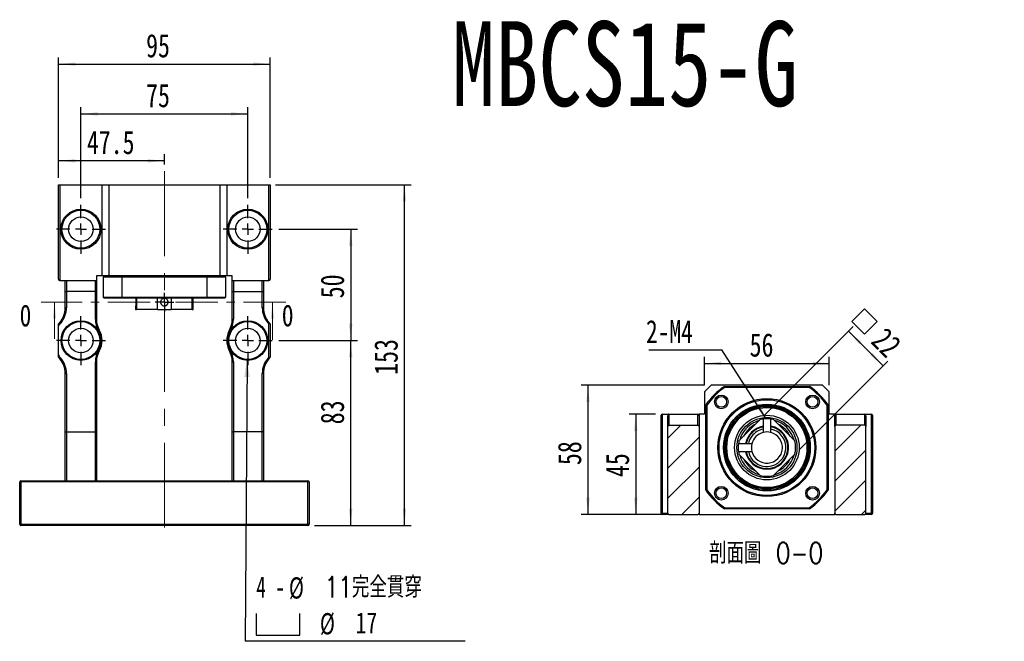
# Model space of a CAD drawing. Header units: millimetres. Extents: x 34 to 283, y 19 to 198.
# Tile 2 of 5: x 38 to 186, y 105 to 198. Entities that reach past the tile are written whole.
import ezdxf

# ---------------------------------------------------------------- set-up
doc = ezdxf.new("R2010")
doc.units = ezdxf.units.MM
doc.linetypes.add('CENTER', pattern=[10.16, 6.35, -1.27, 1.27, -1.27])
doc.linetypes.add('CENTERX2', pattern=[20.32, 12.7, -2.54, 2.54, -2.54])
doc.layers.add('FORMAT', color=7, linetype='Continuous')
doc.styles.add('SLDTEXTSTYLE0', font='TXT', dxfattribs={"width": 0.75})
doc.styles.add('SLDTEXTSTYLE1', font='TXT', dxfattribs={"width": 0.75, "bigfont": 'bigfont'})
doc.styles.add('SLDTEXTSTYLE3', font='TXT', dxfattribs={"width": 0.7})
doc.styles.add('SLDTEXTSTYLE4', font='TXT', dxfattribs={"width": 0.666667})
doc.dimstyles.new('SLDDIMSTYLE2', dxfattribs={"dimtxt": 0.18, "dimasz": 2.5, "dimexe": 0, "dimexo": 0.0625, "dimgap": 0, "dimtad": 0, "dimtih": 1, "dimtoh": 1, "dimdec": 0, "dimrnd": 1e-09, "dimzin": 0, "dimdsep": 46, "dimtxsty": 'Standard', "dimsah": 1, "dimcen": 0.09, "dimadec": 0, "dimazin": 0, "dimtfac": 2.5, "dimtdec": 0, "dimtofl": 0, "dimtmove": 0, "dimatfit": 3, "dimfxl": 0, "dimfrac": 2, "dimtolj": 1, "dimtzin": 0, "dimarcsym": 0})
doc.dimstyles.new('SLDDIMSTYLE3', dxfattribs={"dimtxt": 3.5, "dimasz": 2.5, "dimexe": 0, "dimexo": 0.0625, "dimgap": 0.875, "dimtad": 1, "dimlfac": 3, "dimrnd": 1e-09, "dimzin": 12, "dimdsep": 46, "dimtxsty": 'SLDTEXTSTYLE0', "dimsah": 1, "dimcen": 0.09, "dimadec": 0, "dimazin": 3, "dimtfac": 1, "dimtofl": 0, "dimtmove": 0, "dimatfit": 3, "dimfxl": 0, "dimfrac": 2, "dimtolj": 1, "dimtzin": 12, "dimarcsym": 0})
doc.dimstyles.new('SLDDIMSTYLE4', dxfattribs={"dimtxt": 3.5, "dimasz": 2.5, "dimexe": 0, "dimexo": 0.0625, "dimgap": 0.875, "dimtad": 1, "dimdec": 1, "dimlfac": 3, "dimrnd": 1e-09, "dimzin": 12, "dimdsep": 46, "dimtxsty": 'SLDTEXTSTYLE0', "dimsah": 1, "dimcen": 0.09, "dimadec": 0, "dimazin": 3, "dimtfac": 1, "dimtdec": 1, "dimtofl": 0, "dimtmove": 0, "dimatfit": 3, "dimfxl": 0, "dimfrac": 2, "dimtolj": 1, "dimtzin": 12, "dimarcsym": 0})

# ---------------------------------------------------------------- blocks, each defined once
blk = doc.blocks.new('_D_1')
at = {"layer": 'FORMAT', "color": 7}
for p, q in [((77.02, 149.9), (88.77, 149.9)), ((87.77, 122.23), (87.77, 149.9)), ((82.36, 122.23), (88.77, 122.23))]:
    blk.add_line(p, q, dxfattribs=at)
for points in [[(87.77, 149.9), (87.52, 147.4), (88.02, 147.4)], [(87.77, 122.23), (88.02, 124.73), (87.52, 124.73)]]:
    blk.add_solid(points, dxfattribs=at)
at = {"layer": 'FORMAT', "color": 7, "insert": (83.26, 137.36), "char_height": 3.5, "attachment_point": 1, "rotation": 90, "style": 'SLDTEXTSTYLE0'}
blk.add_mtext('83', dxfattribs=at)
blk = doc.blocks.new('_D_2')
at = {"layer": 'FORMAT', "color": 7}
for p, q in [((77.02, 166.56), (88.77, 166.56)), ((87.77, 166.56), (87.77, 149.9)), ((77.02, 149.9), (88.77, 149.9))]:
    blk.add_line(p, q, dxfattribs=at)
for points in [[(87.77, 166.56), (87.52, 164.06), (88.02, 164.06)], [(87.77, 149.9), (88.02, 152.4), (87.52, 152.4)]]:
    blk.add_solid(points, dxfattribs=at)
at = {"layer": 'FORMAT', "color": 7, "insert": (83.26, 156.22), "char_height": 3.5, "attachment_point": 1, "rotation": 90, "style": 'SLDTEXTSTYLE0'}
blk.add_mtext('50', dxfattribs=at)
blk = doc.blocks.new('_D_3')
at = {"layer": 'FORMAT', "color": 7}
for p, q in [((76.52, 173.23), (96.81, 173.23)), ((95.81, 122.23), (95.81, 173.23)), ((82.36, 122.23), (96.81, 122.23))]:
    blk.add_line(p, q, dxfattribs=at)
for points in [[(95.81, 173.23), (95.56, 170.73), (96.06, 170.73)], [(95.81, 122.23), (96.06, 124.73), (95.56, 124.73)]]:
    blk.add_solid(points, dxfattribs=at)
at = {"layer": 'FORMAT', "color": 7, "insert": (91.3, 144.76), "char_height": 3.5, "attachment_point": 1, "rotation": 90, "style": 'SLDTEXTSTYLE0'}
blk.add_mtext('153', dxfattribs=at)
blk = doc.blocks.new('_D_4')
at = {"layer": 'FORMAT', "color": 7}
for p, q in [((44.02, 174.23), (44.02, 177.8)), ((59.86, 176.23), (59.86, 177.8)), ((59.86, 176.8), (44.02, 176.8))]:
    blk.add_line(p, q, dxfattribs=at)
for points in [[(44.02, 176.8), (46.52, 176.55), (46.52, 177.05)], [(59.86, 176.8), (57.36, 177.05), (57.36, 176.55)]]:
    blk.add_solid(points, dxfattribs=at)
at = {"layer": 'FORMAT', "color": 7, "insert": (48.25, 181.31), "char_height": 3.5, "attachment_point": 1, "style": 'SLDTEXTSTYLE0'}
blk.add_mtext('47.5', dxfattribs=at)
blk = doc.blocks.new('_D_5')
at = {"layer": 'FORMAT', "color": 7}
for p, q in [((47.36, 171.23), (47.36, 184.82)), ((72.36, 171.23), (72.36, 184.82)), ((47.36, 183.82), (72.36, 183.82))]:
    blk.add_line(p, q, dxfattribs=at)
for points in [[(47.36, 183.82), (49.86, 183.57), (49.86, 184.07)], [(72.36, 183.82), (69.86, 184.07), (69.86, 183.57)]]:
    blk.add_solid(points, dxfattribs=at)
at = {"layer": 'FORMAT', "color": 7, "insert": (57.12, 188.33), "char_height": 3.5, "attachment_point": 1, "style": 'SLDTEXTSTYLE0'}
blk.add_mtext('75', dxfattribs=at)
blk = doc.blocks.new('_D_6')
at = {"layer": 'FORMAT', "color": 7}
for p, q in [((44.02, 174.23), (44.02, 192.28)), ((75.69, 174.23), (75.69, 192.28)), ((44.02, 191.28), (75.69, 191.28))]:
    blk.add_line(p, q, dxfattribs=at)
for points in [[(44.02, 191.28), (46.52, 191.03), (46.52, 191.53)], [(75.69, 191.28), (73.19, 191.53), (73.19, 191.03)]]:
    blk.add_solid(points, dxfattribs=at)
at = {"layer": 'FORMAT', "color": 7, "insert": (57.12, 195.79), "char_height": 3.5, "attachment_point": 1, "style": 'SLDTEXTSTYLE0'}
blk.add_mtext('95', dxfattribs=at)
blk = doc.blocks.new('SW_SYMBOL_HOLE_SPOT')
at = {"layer": 'FORMAT', "color": 0}
for p, q in [((0, 875), (0, 75)), ((1600, 75), (1600, 875)), ((0, 75), (1600, 75))]:
    blk.add_line(p, q, dxfattribs=at)
blk = doc.blocks.new('SW_NOTE_1')
at = {"layer": 'FORMAT', "color": 0}
blk.add_line((32.94, 0), (0, 0), dxfattribs=at)
at = {"layer": 'FORMAT', "color": 0, "xscale": 0.004092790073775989, "yscale": 0.004092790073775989, "zscale": 0.004092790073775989}
blk.add_blockref('SW_SYMBOL_HOLE_SPOT', (1.64, 0.59), dxfattribs=at)
at = {"layer": 'FORMAT', "color": 0, "char_height": 3.175, "attachment_point": 1}
for s, insert, style in [('4 -', (1.67, 9.71), 'SLDTEXTSTYLE4'), ('%%c', (6.57, 9.58), 'SLDTEXTSTYLE3'), ('11\\M+18AAE\\M+19153\\M+18AD1\\M+190FA', (11.92, 9.71), 'SLDTEXTSTYLE1'), ('%%c', (11.21, 4.22), 'SLDTEXTSTYLE3'), ('17', (16.56, 4.35), 'SLDTEXTSTYLE0')]:
    blk.add_mtext(s, dxfattribs=dict(at, insert=insert, style=style))
blk = doc.blocks.new('SW_CENTERMARKSYMBOL_1')
at = {"layer": 'FORMAT', "color": 0}
for p, q in [((0, 1.67), (0, 3.67)), ((-1.67, 0), (-3.67, 0)), ((0, 0), (-0.83, 0)), ((0, 0), (0, 0.83)), ((0, 0), (0, -0.83)), ((0, 0), (0.83, 0)), ((1.67, 0), (3.67, 0)), ((0, -1.67), (0, -3.67))]:
    blk.add_line(p, q, dxfattribs=at)
blk = doc.blocks.new('SW_CENTERMARKSYMBOL_2')
at = {"layer": 'FORMAT', "color": 0}
for p, q in [((0, 1.67), (0, 3.67)), ((-1.67, 0), (-3.67, 0)), ((0, 0), (-0.83, 0)), ((0, 0), (0, 0.83)), ((0, 0), (0, -0.83)), ((0, 0), (0.83, 0)), ((1.67, 0), (3.67, 0)), ((0, -1.67), (0, -3.67))]:
    blk.add_line(p, q, dxfattribs=at)
blk = doc.blocks.new('SW_CENTERMARKSYMBOL_3')
at = {"layer": 'FORMAT', "color": 0}
for p, q in [((0, 1.67), (0, 3.67)), ((-1.67, 0), (-3.67, 0)), ((0, 0), (-0.83, 0)), ((0, 0), (0, 0.83)), ((0, 0), (0, -0.83)), ((0, 0), (0.83, 0)), ((1.67, 0), (3.67, 0)), ((0, -1.67), (0, -3.67))]:
    blk.add_line(p, q, dxfattribs=at)
blk = doc.blocks.new('SW_CENTERMARKSYMBOL_4')
at = {"layer": 'FORMAT', "color": 0}
for p, q in [((0, 1.67), (0, 3.67)), ((-1.67, 0), (-3.67, 0)), ((0, 0), (-0.83, 0)), ((0, 0), (0, 0.83)), ((0, 0), (0, -0.83)), ((0, 0), (0.83, 0)), ((1.67, 0), (3.67, 0)), ((0, -1.67), (0, -3.67))]:
    blk.add_line(p, q, dxfattribs=at)
blk = doc.blocks.new('SW_CENTERMARKSYMBOL_5')
at = {"layer": 'FORMAT', "color": 0}
for p, q in [((-0.83, 0), (-1.4, 0)), ((0, 0), (-0.83, 0)), ((0, 0.83), (0, 1.4)), ((0, 0), (0, 0.83)), ((0, 0), (0, -0.83)), ((0, 0), (0.83, 0)), ((0.83, 0), (1.4, 0)), ((0, -0.83), (0, -1.4))]:
    blk.add_line(p, q, dxfattribs=at)
blk = doc.blocks.new('_D_15')
at = {"layer": 'FORMAT', "color": 7}
for p, q in [((133.43, 138.88), (129.46, 138.88)), ((130.46, 138.88), (130.46, 123.88)), ((134.43, 123.88), (129.46, 123.88))]:
    blk.add_line(p, q, dxfattribs=at)
for points in [[(130.46, 138.88), (130.21, 136.38), (130.71, 136.38)], [(130.46, 123.88), (130.71, 126.38), (130.21, 126.38)]]:
    blk.add_solid(points, dxfattribs=at)
at = {"layer": 'FORMAT', "color": 7, "insert": (125.95, 129.46), "char_height": 3.5, "attachment_point": 1, "rotation": 90, "style": 'SLDTEXTSTYLE0'}
blk.add_mtext('45', dxfattribs=at)
blk = doc.blocks.new('_D_16')
at = {"layer": 'FORMAT', "color": 7}
for p, q in [((140.77, 143.21), (122.3, 143.21)), ((123.3, 143.21), (123.3, 123.88)), ((134.43, 123.88), (122.3, 123.88))]:
    blk.add_line(p, q, dxfattribs=at)
for points in [[(123.3, 143.21), (123.05, 140.71), (123.55, 140.71)], [(123.3, 123.88), (123.55, 126.38), (123.05, 126.38)]]:
    blk.add_solid(points, dxfattribs=at)
at = {"layer": 'FORMAT', "color": 7, "insert": (118.79, 131.25), "char_height": 3.5, "attachment_point": 1, "rotation": 90, "style": 'SLDTEXTSTYLE0'}
blk.add_mtext('58', dxfattribs=at)
blk = doc.blocks.new('_D_17')
at = {"layer": 'FORMAT', "color": 7}
for p, q in [((140.77, 143.21), (140.77, 147.48)), ((159.43, 143.21), (159.43, 147.48)), ((140.77, 146.48), (159.43, 146.48))]:
    blk.add_line(p, q, dxfattribs=at)
for points in [[(140.77, 146.48), (143.27, 146.23), (143.27, 146.73)], [(159.43, 146.48), (156.93, 146.73), (156.93, 146.23)]]:
    blk.add_solid(points, dxfattribs=at)
at = {"layer": 'FORMAT', "color": 7, "insert": (147.51, 150.99), "char_height": 3.5, "attachment_point": 1, "style": 'SLDTEXTSTYLE0'}
blk.add_mtext('56', dxfattribs=at)
blk = doc.blocks.new('SW_SYMBOL_MOD_BOX')
at = {"layer": 'FORMAT', "color": 0}
for p, q in [((200, 200), (200, 800)), ((200, 800), (800, 800)), ((800, 800), (800, 200)), ((200, 200), (800, 200))]:
    blk.add_line(p, q, dxfattribs=at)
blk = doc.blocks.new('_D_18')
at = {"layer": 'FORMAT', "color": 7}
for p, q in [((149.8, 138.76), (163.03, 151.99)), ((162.33, 151.29), (167.51, 146.1)), ((154.99, 133.58), (168.22, 146.81))]:
    blk.add_line(p, q, dxfattribs=at)
for points in [[(162.33, 151.29), (163.92, 149.34), (164.27, 149.7)], [(167.51, 146.1), (165.92, 148.05), (165.57, 147.69)]]:
    blk.add_solid(points, dxfattribs=at)
at = {"layer": 'FORMAT', "color": 7, "xscale": 0.004470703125, "yscale": 0.004470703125, "zscale": 0.004470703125, "rotation": 315.0000000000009}
blk.add_blockref('SW_SYMBOL_MOD_BOX', (161.56, 152.74), dxfattribs=at)
at = {"layer": 'FORMAT', "color": 7, "insert": (167.98, 152.09), "char_height": 3.5, "attachment_point": 1, "rotation": 315, "style": 'SLDTEXTSTYLE0'}
blk.add_mtext('22', dxfattribs=at)
blk = doc.blocks.new('SW_NOTE_2')
at = {"layer": 'FORMAT', "color": 0}
blk.add_line((-10.95, 0), (0, 0), dxfattribs=at)
at = {"layer": 'FORMAT', "color": 0, "insert": (-11.37, 4.48), "char_height": 3.44, "attachment_point": 1, "style": 'SLDTEXTSTYLE0'}
blk.add_mtext('2-M4', dxfattribs=at)

msp = doc.modelspace()

# ---------------------------------------------------------------- hatches: boundary and pattern name
at = {"layer": 'FORMAT', "linetype": 'Continuous', "lineweight": 18}
h = msp.add_hatch(dxfattribs=at)
h.set_pattern_fill('ANSI31', color=256, style=0)
edge = h.paths.add_edge_path(flags=0)
edge.add_line((139.9322, 124.0421), (139.9322, 137.0421))
edge.add_arc((139.7655, 137.0421), 0.1667, 0, 90)
edge.add_line((139.7655, 137.2088), (135.4322, 137.2088))
edge.add_arc((135.4322, 137.0421), 0.1667, 90, 180)
edge.add_line((135.2655, 137.0421), (135.2655, 124.0421))
edge.add_arc((135.4322, 124.0421), 0.1667, 180, 270)
edge.add_line((135.4322, 123.8755), (139.7655, 123.8755))
edge.add_arc((139.7655, 124.0421), 0.1667, 270, 360)
h = msp.add_hatch(dxfattribs=at)
h.set_pattern_fill('ANSI31', color=256, style=0)
edge = h.paths.add_edge_path(flags=0)
edge.add_arc((150.0988, 133.8755), 4.3, 346.491867, 373.508133)
edge.add_line((154.2799, 134.8799), (151.1032, 138.0565))
edge.add_arc((150.0988, 133.8755), 4.3, 76.491867, 82.427873)
edge.add_line((150.6655, 138.138), (150.6655, 136.1389))
edge.add_arc((150.0988, 133.8755), 2.3333, -165.945406, 75.945406, ccw=False)
edge.add_line((147.8354, 133.3088), (145.8363, 133.3088))
edge.add_arc((150.0988, 133.8755), 4.3, 187.572127, 193.508133)
edge.add_line((145.9178, 132.871), (149.0944, 129.6944))
edge.add_arc((150.0988, 133.8755), 4.3, 256.491867, 283.508133)
edge.add_line((151.1032, 129.6944), (154.2799, 132.871))
edge = h.paths.add_edge_path(flags=0)
edge.add_line((151.1032, 138.0565), (154.2799, 134.8799))
edge.add_arc((150.0988, 133.8755), 4.3, -13.508007, 13.508007, ccw=False)
edge.add_line((154.2799, 132.8711), (151.1032, 129.6944))
edge.add_arc((150.0988, 133.8755), 4.3, 256.491993, 283.508007, ccw=False)
edge.add_line((149.0944, 129.6944), (145.9178, 132.8711))
edge.add_arc((150.0988, 133.8755), 4.3, 187.572634, 193.508007, ccw=False)
edge.add_line((145.8363, 133.3088), (147.8354, 133.3088))
edge.add_arc((150.0988, 133.8755), 2.3333, 194.055233, 435.944767)
edge.add_line((150.6655, 136.1389), (150.6655, 138.138))
edge.add_arc((150.0988, 133.8755), 4.3, 76.491993, 82.427366, ccw=False)
h = msp.add_hatch(dxfattribs=at)
h.set_pattern_fill('ANSI31', color=256, style=0)
edge = h.paths.add_edge_path(flags=0)
edge.add_arc((150.0988, 133.8755), 4.3, 97.572127, 103.508133)
edge.add_line((149.0944, 138.0565), (145.9178, 134.8799))
edge.add_arc((150.0988, 133.8755), 4.3, 166.491867, 172.427873)
edge.add_line((145.8363, 134.4421), (147.8354, 134.4421))
edge.add_arc((150.0988, 133.8755), 2.3333, 104.054594, 165.945406, ccw=False)
edge.add_line((149.5322, 136.1389), (149.5322, 138.138))
edge = h.paths.add_edge_path(flags=0)
edge.add_line((145.9178, 134.8799), (149.0944, 138.0565))
edge.add_arc((150.0988, 133.8755), 4.3, 97.572634, 103.508007, ccw=False)
edge.add_line((149.5322, 138.138), (149.5322, 136.1389))
edge.add_arc((150.0988, 133.8755), 2.3333, 104.055233, 165.944767)
edge.add_line((147.8354, 134.4421), (145.8363, 134.4421))
edge.add_arc((150.0988, 133.8755), 4.3, 166.491993, 172.427366, ccw=False)
h = msp.add_hatch(dxfattribs=at)
h.set_pattern_fill('ANSI31', color=256, style=0)
edge = h.paths.add_edge_path(flags=0)
edge.add_line((164.7655, 137.2088), (160.4322, 137.2088))
edge.add_arc((160.4322, 137.0421), 0.1667, 90, 180)
edge.add_line((160.2655, 137.0421), (160.2655, 124.0421))
edge.add_arc((160.4322, 124.0421), 0.1667, 180, 270)
edge.add_line((160.4322, 123.8755), (164.7655, 123.8755))
edge.add_arc((164.7655, 124.0421), 0.1667, 270, 360)
edge.add_line((164.9322, 124.0421), (164.9322, 137.0421))
edge.add_arc((164.7655, 137.0421), 0.1667, 0, 90)

# ---------------------------------------------------------------- linework, layer by layer
at = {"color": 7, "linetype": 'Continuous', "lineweight": 25}
for p, q in [((44.0231, 159.0638), (44.0231, 173.2304)), ((44.0231, 173.2304), (44.1898, 173.2304)), ((44.1898, 173.2304), (44.1898, 158.8971)), ((44.1898, 173.2304), (50.5231, 173.2304)), ((50.5231, 159.5638), (50.5231, 173.2304)), ((50.5231, 173.2304), (51.5231, 173.2304)), ((51.5231, 173.2304), (51.5231, 159.5638)), ((51.5231, 173.2304), (68.1898, 173.2304)), ((68.1898, 159.5638), (68.1898, 173.2304)), ((68.1898, 173.2304), (69.1898, 173.2304)), ((69.1898, 173.2304), (69.1898, 159.5638)), ((69.1898, 173.2304), (75.5231, 173.2304)), ((75.5231, 158.8971), (75.5231, 173.2304)), ((75.5231, 173.2304), (75.6898, 173.2304)), ((75.6898, 173.2304), (75.6898, 159.0638)), ((49.6898, 159.5638), (49.6898, 158.8971)), ((50.5231, 159.5638), (49.6898, 159.5638)), ((51.5231, 159.5638), (50.5231, 159.5638)), ((53.4794, 159.3971), (50.6898, 159.3971)), ((50.6898, 159.3971), (50.6898, 156.3971)), ((68.1898, 159.5638), (51.5231, 159.5638)), ((66.2335, 159.3971), (53.4794, 159.3971)), ((53.4794, 159.3971), (53.4794, 156.3971)), ((66.2335, 159.3971), (66.2335, 156.3971)), ((69.0231, 159.3971), (66.2335, 159.3971)), ((69.1898, 159.5638), (68.1898, 159.5638)), ((69.0231, 159.3971), (69.0231, 156.3971)), ((70.0231, 159.5638), (69.1898, 159.5638)), ((70.0231, 158.8971), (70.0231, 159.5638)), ((44.1898, 158.8971), (45.1898, 158.8971)), ((45.0231, 157.2995), (45.0231, 158.8971)), ((45.1898, 158.8971), (49.5231, 158.8971)), ((45.1898, 158.8971), (45.1898, 157.2304)), ((49.5231, 158.8971), (49.6898, 158.8971)), ((49.5231, 157.2304), (49.5231, 158.8971)), ((49.6898, 158.8971), (49.6898, 157.2995)), ((70.0231, 158.8971), (70.1898, 158.8971)), ((70.0231, 157.2995), (70.0231, 158.8971)), ((70.1898, 158.8971), (74.5231, 158.8971)), ((70.1898, 158.8971), (70.1898, 157.2304)), ((74.5231, 158.8971), (75.5231, 158.8971)), ((74.5231, 157.2304), (74.5231, 158.8971)), ((74.6898, 158.8971), (74.6898, 157.2995)), ((45.0231, 154.8102), (45.0231, 157.2995)), ((49.5231, 157.2304), (45.1898, 157.2304)), ((45.1898, 157.2304), (45.1898, 154.8102)), ((49.5231, 153.0813), (49.5231, 157.2304)), ((49.6898, 157.2995), (49.6898, 153.0813)), ((50.6898, 156.3971), (53.4794, 156.3971)), ((53.4794, 156.3971), (66.2335, 156.3971)), ((66.2335, 156.3971), (69.0231, 156.3971)), ((70.0231, 153.0813), (70.0231, 157.2995)), ((70.1898, 157.2304), (74.5231, 157.2304)), ((70.1898, 157.2304), (70.1898, 153.0813)), ((74.5231, 154.8102), (74.5231, 157.2304)), ((74.6898, 157.2995), (74.6898, 154.8102)), ((53.5319, 156.2304), (50.8564, 156.2304)), ((66.181, 156.2304), (53.5319, 156.2304)), ((55.5564, 156.2304), (55.5564, 156.2126)), ((55.5569, 155.0841), (55.5564, 155.0808)), ((55.5564, 155.0808), (55.5564, 154.5637)), ((55.5568, 155.0833), (55.5575, 155.089)), ((55.6753, 156.2304), (55.6753, 154.5637)), ((58.852, 154.5637), (58.852, 156.2304)), ((60.8608, 156.2304), (60.8608, 154.5637)), ((64.0375, 154.5637), (64.0375, 156.2304)), ((64.1565, 154.5637), (64.1565, 156.2304)), ((68.8564, 156.2304), (66.181, 156.2304)), ((45.1898, 154.8102), (45.0231, 154.8102)), ((55.5564, 154.5637), (55.6753, 154.5637)), ((58.852, 154.5637), (55.6753, 154.5637)), ((58.852, 154.5637), (60.8608, 154.5637)), ((64.0375, 154.5637), (60.8608, 154.5637)), ((64.0375, 154.5637), (64.1565, 154.5637)), ((74.6898, 154.8102), (74.5231, 154.8102)), ((44.0231, 147.686), (44.0231, 152.1082)), ((44.2083, 152.6266), (44.3342, 152.5174)), ((49.5231, 153.0813), (49.6898, 153.0813)), ((70.0231, 153.0813), (70.1898, 153.0813)), ((75.5046, 152.6266), (75.3786, 152.5174)), ((75.5231, 147.4533), (75.5231, 152.3409)), ((75.6898, 152.3971), (75.6898, 147.3971)), ((49.9718, 151.3667), (50.1171, 151.4484)), ((69.5957, 151.4484), (69.741, 151.3667)), ((49.9718, 148.4275), (50.1171, 148.3458)), ((69.5957, 148.3458), (69.741, 148.4275)), ((44.2083, 147.1676), (44.3342, 147.2768)), ((49.5231, 136.2304), (49.5231, 146.7129)), ((49.5231, 146.7129), (49.6898, 146.7129)), ((49.6898, 146.7129), (49.6898, 136.146)), ((70.0231, 146.7129), (70.1898, 146.7129)), ((70.0231, 136.146), (70.0231, 146.7129)), ((70.1898, 146.7129), (70.1898, 136.2304)), ((75.5046, 147.1676), (75.3786, 147.2768)), ((45.0231, 144.984), (45.1898, 144.984)), ((45.0231, 136.146), (45.0231, 144.984)), ((45.1898, 144.984), (45.1898, 136.2304)), ((74.5231, 136.2304), (74.5231, 144.984)), ((74.6898, 144.984), (74.5231, 144.984)), ((74.6898, 144.984), (74.6898, 136.146)), ((141.7655, 143.2088), (140.7655, 142.2088)), ((158.4322, 143.2088), (141.7655, 143.2088)), ((143.7218, 143.0421), (156.4759, 143.0421)), ((159.4322, 142.2088), (158.4322, 143.2088)), ((140.7655, 142.2088), (140.7655, 138.8755)), ((156.4234, 142.8755), (143.7743, 142.8755)), ((159.4322, 138.8755), (159.4322, 142.2088)), ((140.9322, 127.4984), (140.9322, 140.2525)), ((141.0988, 140.2), (141.0988, 127.5509)), ((159.0988, 127.5509), (159.0988, 140.2)), ((159.2655, 140.2525), (159.2655, 127.4984)), ((134.2655, 124.0421), (134.2655, 138.7088)), ((134.4322, 138.8755), (135.4322, 138.8755)), ((134.4322, 138.8755), (134.4322, 124.0421)), ((135.2655, 137.0421), (135.2655, 138.6398)), ((135.4322, 138.8755), (135.4322, 137.2088)), ((135.4322, 138.8755), (139.7655, 138.8755)), ((139.7655, 137.2088), (139.7655, 138.8755)), ((139.7655, 138.8755), (139.9322, 138.8755)), ((139.9322, 138.8755), (139.9322, 138.6398)), ((140.7655, 138.8755), (139.9322, 138.8755)), ((139.9322, 138.6398), (139.9322, 137.0421)), ((160.2655, 138.8755), (159.4322, 138.8755)), ((160.2655, 138.8755), (160.4322, 138.8755)), ((160.2655, 138.6398), (160.2655, 138.8755)), ((160.2655, 137.0421), (160.2655, 138.6398)), ((160.4322, 138.8755), (160.4322, 137.2088)), ((160.4322, 138.8755), (164.7655, 138.8755)), ((164.7655, 137.2088), (164.7655, 138.8755)), ((164.7655, 138.8755), (165.7655, 138.8755)), ((164.9322, 138.6398), (164.9322, 137.0421)), ((165.7655, 124.0421), (165.7655, 138.8755)), ((165.9322, 138.7088), (165.9322, 124.0421)), ((135.4322, 137.2088), (139.7655, 137.2088)), ((149.0944, 138.0565), (145.9178, 134.8799)), ((149.0944, 138.0565), (145.9178, 134.8799)), ((149.5322, 138.138), (149.5322, 136.1389)), ((149.5322, 138.138), (149.5322, 136.1389)), ((150.6655, 136.1389), (150.6655, 138.138)), ((150.6655, 136.1389), (150.6655, 138.138)), ((154.2799, 134.8799), (151.1032, 138.0565)), ((154.2799, 134.8799), (151.1032, 138.0565)), ((164.7655, 137.2088), (160.4322, 137.2088)), ((45.0231, 128.8971), (45.0231, 136.146)), ((45.1898, 136.2304), (45.1898, 128.8971)), ((45.1898, 136.2304), (49.5231, 136.2304)), ((49.5231, 128.8971), (49.5231, 136.2304)), ((49.6898, 136.146), (49.6898, 128.8971)), ((70.0231, 128.8971), (70.0231, 136.146)), ((70.1898, 136.2304), (70.1898, 128.8971)), ((74.5231, 136.2304), (70.1898, 136.2304)), ((74.5231, 128.8971), (74.5231, 136.2304)), ((74.6898, 136.146), (74.6898, 128.8971)), ((135.2655, 124.0421), (135.2655, 137.0421)), ((139.9322, 137.0421), (139.9322, 124.0421)), ((160.2655, 137.0421), (160.2655, 124.0421)), ((164.9322, 124.0421), (164.9322, 137.0421)), ((147.8354, 134.4421), (145.8363, 134.4421)), ((147.8354, 134.4421), (145.8363, 134.4421)), ((145.8363, 133.3088), (147.8354, 133.3088)), ((145.8363, 133.3088), (147.8354, 133.3088)), ((145.9178, 132.8711), (149.0944, 129.6944)), ((145.9178, 132.871), (149.0944, 129.6944)), ((151.1032, 129.6944), (154.2799, 132.8711)), ((151.1032, 129.6944), (154.2799, 132.871)), ((38.1898, 122.3971), (38.1898, 128.7304)), ((38.3564, 128.7304), (38.1898, 128.7304)), ((38.3564, 128.7304), (38.3564, 128.8971)), ((38.3564, 128.8971), (81.3564, 128.8971)), ((81.3564, 128.7304), (38.3564, 128.7304)), ((38.3564, 128.7304), (38.3564, 122.3971)), ((81.3564, 128.8971), (81.3564, 128.7304)), ((81.3564, 122.3971), (81.3564, 128.7304)), ((81.5231, 128.7304), (81.3564, 128.7304)), ((81.5231, 128.7304), (81.5231, 122.3971)), ((134.4322, 124.0421), (134.2655, 124.0421)), ((134.4322, 123.8755), (134.4322, 124.0421)), ((134.4322, 124.0421), (135.2655, 124.0421)), ((135.4322, 123.8755), (134.4322, 123.8755)), ((135.4322, 123.8755), (139.7655, 123.8755)), ((139.9322, 123.8755), (139.7655, 123.8755)), ((139.9322, 124.0421), (139.9322, 123.8755)), ((139.9322, 123.8755), (160.2655, 123.8755)), ((156.4759, 124.7088), (143.7218, 124.7088)), ((143.7743, 124.8755), (156.4234, 124.8755)), ((160.2655, 123.8755), (160.2655, 124.0421)), ((160.4322, 123.8755), (160.2655, 123.8755)), ((160.4322, 123.8755), (164.7655, 123.8755)), ((165.7655, 123.8755), (164.7655, 123.8755)), ((164.9322, 124.0421), (165.7655, 124.0421)), ((165.7655, 123.8755), (165.7655, 124.0421)), ((165.9322, 124.0421), (165.7655, 124.0421)), ((38.3564, 122.3971), (38.1898, 122.3971)), ((38.3564, 122.3971), (81.3564, 122.3971)), ((38.3564, 122.2304), (38.3564, 122.3971)), ((81.5231, 122.3971), (81.3564, 122.3971)), ((81.3564, 122.3971), (81.3564, 122.2304)), ((81.3564, 122.2304), (38.3564, 122.2304))]:
    msp.add_line(p, q, dxfattribs=at)
at = {"color": 7, "linetype": 'CENTER', "lineweight": 18}
msp.add_line((78.0447, 155.6471), (41.3958, 155.6471), dxfattribs=at)
at = {"color": 7, "linetype": 'Continuous', "lineweight": 18}
for p, q in [((43.3958, 150.1471), (43.3958, 155.6471)), ((76.0447, 150.0229), (76.0447, 155.6471))]:
    msp.add_line(p, q, dxfattribs=at)
at = {"color": 7, "linetype": 'Continuous', "lineweight": 25}
for centre, radius in [((47.3564, 166.5638), 3), ((47.3564, 166.5638), 2.8333), ((47.3564, 166.5638), 1.8333), ((72.3564, 166.5638), 3), ((72.3564, 166.5638), 2.8333), ((72.3564, 166.5638), 1.8333), ((47.3564, 149.8971), 2.9667), ((47.3564, 149.8971), 2.8333), ((72.3564, 149.8971), 2.9667), ((72.3564, 149.8971), 2.8333), ((47.3564, 149.8971), 1.8333), ((72.3564, 149.8971), 1.8333), ((143.2635, 140.7108), 1.0167), ((156.9342, 140.7108), 1.0167), ((143.2635, 140.7108), 0.8), ((150.0988, 133.8755), 7.3333), ((150.0988, 133.8755), 7.1667), ((150.0988, 133.8755), 6.5), ((150.0988, 133.8755), 6.3333), ((156.9342, 140.7108), 0.8), ((150.0988, 133.8755), 6.1667), ((150.0988, 133.8755), 6), ((150.0988, 133.8755), 4.8333), ((150.0988, 133.8755), 4.5), ((143.2635, 127.0401), 1.0167), ((143.2635, 127.0401), 0.8), ((156.9342, 127.0401), 1.0167), ((156.9342, 127.0401), 0.8)]:
    msp.add_circle(centre, radius, dxfattribs=at)
for centre, radius, start, end in [((44.1898, 159.0638), 0.1667, 180, 270), ((75.5231, 159.0638), 0.1667, 270, 0), ((41.6898, 154.8102), 3.3333, 319.073937, 0), ((41.6898, 154.8102), 3.5, 319.073937, 0), ((78.0231, 154.8102), 3.5, 180, 220.926063), ((78.0231, 154.8102), 3.3333, 180, 220.926063), ((47.3564, 149.8971), 4.1667, 139.073937, 143.130102), ((47.3564, 149.8971), 4, 139.073937, 146.44269), ((53.0231, 153.0813), 3.5, 180, 209.33211), ((53.0231, 153.0813), 3.3333, 180, 209.33211), ((66.6898, 153.0813), 3.3333, 330.66789, 0), ((66.6898, 153.0813), 3.5, 330.66789, 0), ((72.3564, 149.8971), 4, 37.658462, 40.926063), ((72.3564, 149.8971), 4.1667, 36.869898, 40.926063), ((47.3564, 149.8971), 3, 330.66789, 29.33211), ((47.3564, 149.8971), 3.1667, 330.66789, 29.33211), ((72.3564, 149.8971), 3.1667, 150.66789, 209.33211), ((72.3564, 149.8971), 3, 150.66789, 209.33211), ((47.3564, 149.8971), 4, 213.55731, 220.926063), ((53.0231, 146.7129), 3.5, 150.66789, 180), ((53.0231, 146.7129), 3.3333, 150.66789, 180), ((66.6898, 146.7129), 3.3333, 0, 29.33211), ((66.6898, 146.7129), 3.5, 0, 29.33211), ((47.3564, 149.8971), 4.1667, 216.869898, 220.926063), ((41.6898, 144.984), 3.3333, 360, 40.926063), ((41.6898, 144.984), 3.5, 360, 40.926063), ((78.0231, 144.984), 3.5, 139.073937, 180), ((78.0231, 144.984), 3.3333, 139.073937, 180), ((72.3564, 149.8971), 4, 319.073937, 322.341538), ((72.3564, 149.8971), 4.1667, 319.073937, 323.130102), ((150.0988, 133.8755), 11.1667, 124.82546, 145.17454), ((150.0988, 133.8755), 11.1667, 34.82546, 55.17454), ((150.0988, 133.8755), 11, 125.096801, 144.903199), ((150.0988, 133.8755), 11, 35.096801, 54.903199), ((134.4322, 138.7088), 0.1667, 90, 180), ((165.7655, 138.7088), 0.1667, 0, 90), ((135.4322, 137.0421), 0.1667, 90, 180), ((139.7655, 137.0421), 0.1667, 0, 90), ((150.0988, 133.8755), 4.2167, 105.409071, 143.429882), ((150.0988, 133.8755), 3.8833, 115.771835, 143.429882), ((150.0988, 133.8755), 4.3, 97.572127, 103.508133), ((150.0988, 133.8755), 4.3, 97.572634, 103.508007), ((150.0988, 133.8755), 4.3, 82.427873, 97.572127), ((150.0988, 133.8755), 4.3, 76.491867, 82.427873), ((150.0988, 133.8755), 4.3, 76.491993, 82.427366), ((150.0988, 133.8755), 4.2167, 15.409071, 74.590929), ((150.0988, 133.8755), 3.8833, 25.771835, 64.228165), ((160.4322, 137.0421), 0.1667, 90, 180), ((164.7655, 137.0421), 0.1667, 0, 90), ((150.0988, 133.8755), 4.2167, 143.429882, 164.590929), ((150.0988, 133.8755), 3.8833, 143.429882, 154.228165), ((150.0988, 133.8755), 3.25, 100.041357, 169.958643), ((150.0988, 133.8755), 3.15, 190.363596, 79.636404), ((150.0988, 133.8755), 3.15, 100.363596, 169.636404), ((150.0988, 133.8755), 2.8333, 191.536959, 78.463041), ((150.0988, 133.8755), 2.8333, 101.536959, 143.429882), ((150.0988, 133.8755), 2.3333, 194.054594, 75.945406), ((150.0988, 133.8755), 2.3333, 194.055233, 75.944767), ((150.0988, 133.8755), 2.3333, 104.054594, 165.945406), ((150.0988, 133.8755), 2.3333, 104.055233, 165.944767), ((150.0988, 133.8755), 2.3333, 75.945406, 104.054594), ((150.0988, 133.8755), 3.25, 270, 79.958643), ((150.0988, 133.8755), 4.3, 172.427873, 187.572127), ((150.0988, 133.8755), 4.3, 166.491993, 172.427366), ((150.0988, 133.8755), 4.3, 166.491867, 172.427873), ((150.0988, 133.8755), 2.8333, 143.429882, 168.463041), ((150.0988, 133.8755), 2.3333, 165.945406, 194.054594), ((150.0988, 133.8755), 4.3, 346.491867, 13.508133), ((150.0988, 133.8755), 4.3, 346.491993, 13.508007), ((150.0988, 133.8755), 4.3, 187.572634, 193.508007), ((150.0988, 133.8755), 4.3, 187.572127, 193.508133), ((150.0988, 133.8755), 4.2167, 195.409071, 254.590929), ((150.0988, 133.8755), 3.25, 190.041357, 270), ((150.0988, 133.8755), 4.2167, 285.409071, 344.590929), ((150.0988, 133.8755), 3.8833, 205.771835, 244.228165), ((150.0988, 133.8755), 3.8833, 295.771835, 334.228165), ((38.3564, 128.7304), 0.1667, 90, 180), ((81.3564, 128.7304), 0.1667, 0, 90), ((150.0988, 133.8755), 4.3, 256.491867, 283.508133), ((150.0988, 133.8755), 4.3, 256.491993, 283.508007), ((150.0988, 133.8755), 11.1667, 214.82546, 235.17454), ((150.0988, 133.8755), 11, 215.096801, 234.903199), ((150.0988, 133.8755), 11, 305.096801, 324.903199), ((150.0988, 133.8755), 11.1667, 304.82546, 325.17454), ((134.4322, 124.0421), 0.1667, 180, 270), ((135.4322, 124.0421), 0.1667, 180, 270), ((139.7655, 124.0421), 0.1667, 270, 0), ((160.4322, 124.0421), 0.1667, 180, 270), ((164.7655, 124.0421), 0.1667, 270, 0), ((165.7655, 124.0421), 0.1667, 270, 0), ((38.3564, 122.3971), 0.1667, 180, 270), ((81.3564, 122.3971), 0.1667, 270, 0)]:
    msp.add_arc(centre, radius, start, end, dxfattribs=at)
for centre, major_axis, ratio, start_param, end_param in [((45.1898, 157.2995), (0.1667, 0), 0.41421356, 3.14159265, 4.71238898), ((49.5231, 157.2995), (0.1667, 0), 0.41421356, 4.71238898, 6.28318531), ((70.1898, 157.2995), (0.1667, 0), 0.41421356, 3.14159265, 4.71238898), ((74.5231, 157.2995), (0.1667, 0), 0.41421356, 4.71238898, 6.28318531), ((135.4322, 138.6398), (0, -0.2357), 0.70710678, 3.14159265, 4.71238898), ((139.7655, 138.6398), (0, -0.2357), 0.70710678, 1.57079633, 3.14159265), ((160.4322, 138.6398), (0, -0.2357), 0.70710678, 3.14159265, 4.71238898), ((164.7655, 138.6398), (0, -0.2357), 0.70710678, 1.57079633, 3.14159265), ((45.1898, 136.146), (0.1667, 0), 0.50673835, 1.57079633, 3.14159265), ((49.5231, 136.146), (0.1667, 0), 0.50673835, 0, 1.57079633), ((70.1898, 136.146), (0.1667, 0), 0.50673835, 1.57079633, 3.14159265), ((74.5231, 136.146), (0.1667, 0), 0.50673835, 0, 1.57079633)]:
    msp.add_ellipse(centre, major_axis=major_axis, ratio=ratio, start_param=start_param, end_param=end_param, dxfattribs=at)
for points in [[(50.8564, 159.5638), (50.8009, 159.5082), (50.7453, 159.4527), (50.6898, 159.3971)], [(53.5319, 159.5638), (53.5143, 159.5082), (53.4968, 159.4527), (53.4794, 159.3971)], [(66.181, 159.5638), (66.1985, 159.5082), (66.216, 159.4527), (66.2335, 159.3971)], [(68.8564, 159.5638), (68.912, 159.5082), (68.9675, 159.4527), (69.0231, 159.3971)], [(50.8564, 156.2304), (50.8009, 156.286), (50.7453, 156.3415), (50.6898, 156.3971)], [(53.4794, 156.3971), (53.4968, 156.3415), (53.5143, 156.286), (53.5319, 156.2304)], [(66.2335, 156.3971), (66.216, 156.3415), (66.1985, 156.286), (66.181, 156.2304)], [(69.0231, 156.3971), (68.9675, 156.3415), (68.912, 156.286), (68.8564, 156.2304)], [(143.7218, 143.0421), (143.7392, 142.9866), (143.7567, 142.931), (143.7743, 142.8755)], [(156.4759, 143.0421), (156.4584, 142.9866), (156.441, 142.931), (156.4234, 142.8755)], [(141.0988, 140.2), (141.0433, 140.2176), (140.9877, 140.2351), (140.9322, 140.2525)], [(159.2655, 140.2525), (159.2099, 140.2351), (159.1544, 140.2176), (159.0988, 140.2)], [(140.9322, 127.4984), (140.9877, 127.5158), (141.0433, 127.5333), (141.0988, 127.5509)], [(159.2655, 127.4984), (159.2099, 127.5158), (159.1544, 127.5333), (159.0988, 127.5509)], [(143.7218, 124.7088), (143.7392, 124.7644), (143.7567, 124.8199), (143.7743, 124.8755)], [(156.4759, 124.7088), (156.4584, 124.7644), (156.441, 124.8199), (156.4234, 124.8755)]]:
    msp.add_open_spline(points, degree=3, dxfattribs=at)
for points, knots in [([(55.5565, 156.2126), (55.5565, 156.2128), (55.5564, 156.2133), (55.5571, 156.2084), (55.5586, 156.1967), (55.5612, 156.1757), (55.5644, 156.1499), (55.568, 156.1181), (55.5721, 156.0787), (55.5763, 156.0352), (55.5806, 155.9867), (55.5844, 155.9327), (55.5879, 155.8761), (55.5908, 155.8163), (55.5926, 155.7539), (55.5938, 155.6909), (55.5941, 155.6272), (55.5932, 155.564), (55.5916, 155.502), (55.5889, 155.4337), (55.5837, 155.349), (55.5781, 155.2785), (55.5739, 155.2334), (55.5698, 155.1923), (55.5658, 155.1561), (55.5624, 155.1281), (55.5605, 155.1127), (55.5589, 155.1), (55.5576, 155.0898), (55.5571, 155.0855), (55.5569, 155.0841)], [0, 0, 0, 0, 0.02128065, 0.03544664, 0.09004205, 0.13177898, 0.14585045, 0.20060887, 0.24246265, 0.25657207, 0.31174132, 0.35391927, 0.36814073, 0.42333443, 0.46554411, 0.47977908, 0.53456317, 0.57645472, 0.59058077, 0.6451627, 0.70091272, 0.75581247, 0.7977758, 0.81192269, 0.867166, 0.90940601, 0.92364965, 0.94258013, 0.98074576, 1, 1, 1, 1]), ([(59.7921, 156.21), (59.8294, 156.2143), (59.8664, 156.2148), (59.94, 156.2087), (59.9771, 156.202), (60.0485, 156.1815), (60.0828, 156.1678), (60.1487, 156.1339), (60.1803, 156.1135), (60.267, 156.0445), (60.316, 155.9866), (60.3876, 155.8576), (60.4109, 155.7852), (60.4236, 155.6749), (60.4242, 155.6372), (60.4181, 155.5633), (60.4114, 155.5269), (60.391, 155.4555), (60.3771, 155.4205), (60.3433, 155.3549), (60.3233, 155.3238), (60.2768, 155.2653), (60.251, 155.2388), (60.1948, 155.191), (60.1639, 155.1696), (60.099, 155.1336), (60.0651, 155.119), (59.9946, 155.0963), (59.9577, 155.0883), (59.8474, 155.0757), (59.7716, 155.082), (59.6296, 155.1226), (59.562, 155.1573), (59.4752, 155.2262), (59.4481, 155.2524), (59.4003, 155.3089), (59.3793, 155.3392), (59.3432, 155.4041), (59.3283, 155.4386), (59.3057, 155.5089), (59.2978, 155.5451), (59.2892, 155.6195), (59.2887, 155.6565), (59.2947, 155.7302), (59.3014, 155.7672), (59.3219, 155.8386), (59.3354, 155.873), (59.3693, 155.9389), (59.3897, 155.9705), (59.4586, 156.0573), (59.5165, 156.1064), (59.6454, 156.1781), (59.7177, 156.2015), (59.7921, 156.21)], [0, 0, 0, 0, 0.03125, 0.03125, 0.0625, 0.0625, 0.09375, 0.09375, 0.125, 0.125, 0.1875, 0.1875, 0.25, 0.25, 0.28125, 0.28125, 0.3125, 0.3125, 0.34375, 0.34375, 0.375, 0.375, 0.40625, 0.40625, 0.4375, 0.4375, 0.46875, 0.46875, 0.5, 0.5, 0.5625, 0.5625, 0.625, 0.625, 0.65625, 0.65625, 0.6875, 0.6875, 0.71875, 0.71875, 0.75, 0.75, 0.78125, 0.78125, 0.8125, 0.8125, 0.84375, 0.84375, 0.875, 0.875, 0.9375, 0.9375, 1, 1, 1, 1]), ([(44.0231, 152.1082), (44.0231, 152.1686), (44.0231, 152.2299), (44.0231, 152.3138), (44.0231, 152.3402), (44.0231, 152.3821), (44.0231, 152.3971), (44.0231, 152.3971)], [0, 0, 0, 0, 0.5, 0.5, 0.75, 0.75, 1, 1, 1, 1]), ([(75.5231, 152.3409), (75.5231, 152.3699), (75.5255, 152.3993), (75.5393, 152.438), (75.5458, 152.4499), (75.5625, 152.4665), (75.5726, 152.471), (75.6033, 152.4737), (75.6233, 152.4629), (75.6587, 152.435), (75.6749, 152.4169), (75.6898, 152.3971)], [0, 0, 0, 0, 0.25, 0.25, 0.375, 0.375, 0.5, 0.5, 0.75, 0.75, 1, 1, 1, 1]), ([(44.0231, 147.3971), (44.0231, 147.3971), (44.0231, 147.4007), (44.0231, 147.4135), (44.0231, 147.4226), (44.0231, 147.4542), (44.0231, 147.4805), (44.0231, 147.5645), (44.0231, 147.6257), (44.0231, 147.686)], [0, 0, 0, 0, 0.125, 0.125, 0.25, 0.25, 0.5, 0.5, 1, 1, 1, 1]), ([(75.6898, 147.3971), (75.6749, 147.3773), (75.659, 147.3595), (75.6235, 147.3314), (75.6035, 147.3206), (75.5728, 147.3232), (75.5626, 147.3277), (75.5459, 147.3442), (75.5394, 147.3559), (75.5255, 147.3949), (75.5231, 147.4243), (75.5231, 147.4533)], [0, 0, 0, 0, 0.25, 0.25, 0.5, 0.5, 0.625, 0.625, 0.75, 0.75, 1, 1, 1, 1])]:
    msp.add_open_spline(points, degree=3, knots=knots, dxfattribs=at)
at = {"color": 7, "linetype": 'Continuous', "lineweight": 18}
for points in [[(43.3958, 155.6471), (43.1458, 153.1471), (43.6458, 153.1471)], [(76.0447, 155.6471), (75.7947, 153.1471), (76.2947, 153.1471)]]:
    msp.add_solid(points, dxfattribs=at)
at = {"layer": 'FORMAT', "color": 7, "linetype": 'CENTERX2', "lineweight": 18}
msp.add_line((59.8564, 175.2304), (59.8564, 121.3594), dxfattribs=at)

# ---------------------------------------------------------------- block references
at = {"layer": 'FORMAT', "color": 7}
for name, p in [('SW_CENTERMARKSYMBOL_4', (47.3564, 166.5638)), ('SW_CENTERMARKSYMBOL_3', (72.3564, 166.5638)), ('SW_CENTERMARKSYMBOL_5', (59.8564, 155.6471)), ('SW_CENTERMARKSYMBOL_1', (47.3564, 149.8971)), ('SW_CENTERMARKSYMBOL_2', (72.3564, 149.8971)), ('SW_NOTE_2', (143.3552, 148.4829)), ('SW_NOTE_1', (71.9425, 104.8757))]:
    msp.add_blockref(name, p, dxfattribs=at)

# ---------------------------------------------------------------- texts
at = {"color": 7, "linetype": 'Continuous', "char_height": 3.175, "attachment_point": 1, "style": 'SLDTEXTSTYLE0'}
for insert in [(38.2456, 155.1871), (77.5162, 155.1871)]:
    msp.add_mtext('O', dxfattribs=dict(at, insert=insert))
at = {"layer": 'FORMAT', "color": 7, "insert": (102.9206, 197.6997), "char_height": 12.7, "attachment_point": 1, "style": 'SLDTEXTSTYLE0'}
msp.add_mtext('MBCS15-G', dxfattribs=at)
at = {"layer": 'FORMAT', "insert": (149.9923, 119.6849), "char_height": 3.175, "attachment_point": 2, "style": 'SLDTEXTSTYLE1'}
msp.add_mtext('\\M+19655\\M+196CA\\M+19AA4 O-O', dxfattribs=at)

# ---------------------------------------------------------------- dimensions: what is measured, and where the dimension line sits
at = {"layer": 'FORMAT', "color": 7}
for base, p1, p2, dimstyle, picture, middle in [((75.6898, 191.2772), (44.0231, 173.2304), (75.6898, 173.2304), 'SLDDIMSTYLE3', '_D_6', (59.7041, 191.2772)), ((72.3564, 183.8172), (47.3564, 170.2304), (72.3564, 170.2304), 'SLDDIMSTYLE3', '_D_5', (59.7041, 183.8172)), ((44.0231, 176.8019), (59.8564, 175.2304), (44.0231, 173.2304), 'SLDDIMSTYLE4', '_D_4', (52.7799, 176.8019)), ((159.4322, 146.4776), (140.7655, 142.2088), (159.4322, 142.2088), 'SLDDIMSTYLE3', '_D_17', (150.0988, 146.4776))]:
    dim = msp.add_linear_dim(base=base, p1=p1, p2=p2, dimstyle=dimstyle, dxfattribs=at)
    dim.commit()
    dim.dimension.update_dxf_attribs({"geometry": picture, "text_midpoint": middle, "dimtype": 160})
for base, p1, p2, picture, middle in [((95.814, 173.2304), (81.3564, 122.2304), (75.5231, 173.2304), '_D_3', (95.814, 148.6367)), ((87.7725, 149.8971), (76.0231, 166.5638), (76.0231, 149.8971), '_D_2', (87.7725, 158.8101)), ((87.7725, 149.8971), (81.3564, 122.2304), (76.0231, 149.8971), '_D_1', (87.7725, 139.9487)), ((123.3034, 123.8755), (141.7655, 143.2088), (135.4322, 123.8755), '_D_16', (123.3034, 133.835)), ((130.4595, 123.8755), (134.4322, 138.8755), (135.4322, 123.8755), '_D_15', (130.4595, 132.0459))]:
    dim = msp.add_linear_dim(base=base, p1=p1, p2=p2, angle=90, dimstyle='SLDDIMSTYLE3', dxfattribs=at)
    dim.commit()
    dim.dimension.update_dxf_attribs({"geometry": picture, "text_midpoint": middle, "dimtype": 160})
dim = msp.add_linear_dim(base=(167.5107, 146.1019), p1=(149.0944, 138.0565), p2=(154.2799, 132.871), angle=315, text='{\\fGDT;o}<>', dimstyle='SLDDIMSTYLE3', dxfattribs=at)
dim.commit()
dim.dimension.update_dxf_attribs({"geometry": '_D_18', "text_midpoint": (164.8093, 148.8034), "dimtype": 160})

# ---------------------------------------------------------------- leaders
for points in [[(149.9994, 138.1743), (143.3552, 148.4829)], [(72.2492, 146.9324), (71.9425, 104.8757)]]:
    msp.add_leader(points, dimstyle='SLDDIMSTYLE2', dxfattribs=at)

doc.saveas('drawing.dxf')
